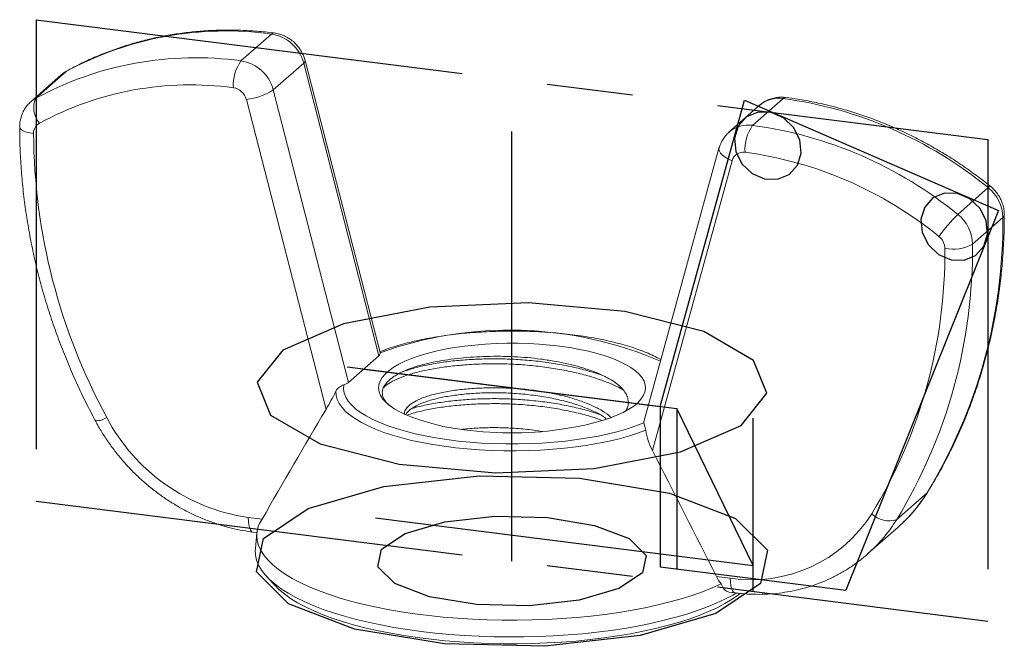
# Model space of a CAD drawing. Header units: millimetres. Extents: x -14.6 to 14.6, y -2.5 to 16.
import ezdxf

# ---------------------------------------------------------------- set-up
doc = ezdxf.new("R2010")
doc.units = ezdxf.units.MM
doc.linetypes.add('CENTERX2', pattern=[20.32, 12.7, -2.54, 2.54, -2.54])

msp = doc.modelspace()

# ---------------------------------------------------------------- linework, layer by layer
at = {"color": 7, "linetype": 'CENTERX2'}
for p, q in [((-14.078, 16.01), (14.078, 12.463)), ((-14.078, 16.01), (-14.078, 1.774)), ((0, 0), (0, 14.236)), ((14.078, 12.463), (14.078, -1.774)), ((-4.875, 5.739), (4.875, 4.511)), ((-4.388, 5.678), (4.388, 4.572)), ((0, 0), (0, 5.125)), ((4.875, 4.511), (4.875, -0.23)), ((7.133, -0.13), (4.875, 4.511)), ((7.133, -0.899), (7.133, 4.226)), ((-14.078, 1.774), (14.078, -1.774)), ((-4.036, 1.277), (7.133, -0.13))]:
    msp.add_line(p, q, dxfattribs=at)
at = {"color": 7, "linetype": 'Continuous', "lineweight": 15}
for p, q in [((-8.02, 14.794), (-7.121, 15.586)), ((-7.063, 13.933), (-6.164, 14.726)), ((-6.164, 14.726), (-3.939, 6.074)), ((-3.901, 6.164), (-6.123, 14.801)), ((-13.339, 14.377), (-14.237, 13.585)), ((-14.091, 13.688), (-13.192, 14.481)), ((-4.837, 5.282), (-7.063, 13.933)), ((-7.861, 13.652), (-5.503, 4.485)), ((7.319, 13.475), (6.42, 12.682)), ((7.121, 12.886), (8.02, 13.679)), ((6.125, 12.208), (3.901, 4.122)), ((6.514, 11.841), (4.155, 3.268)), ((13.192, 10.251), (14.091, 11.043)), ((13.629, 9.368), (14.527, 10.16)), ((-4.837, 5.282), (-3.939, 6.074)), ((11.384, 1.229), (12.283, 2.021)), ((-7.396, 1.236), (-7.806, 1.288)), ((10.524, 0.209), (11.423, 1.002)), ((11.423, 1.002), (11.435, 1.013)), ((-7.661, 0.855), (-7.551, 0.841)), ((-7.55, 0.847), (-7.595, 0.366)), ((-7.256, -0.464), (-7.012, -0.726)), ((6.048, -0.458), (6.459, -0.51)), ((6.428, -0.92), (6.604, -0.942))]:
    msp.add_line(p, q, dxfattribs=at)
at = {"color": 8, "linetype": 'Continuous', "lineweight": 15}
for p, q in [((-13.168, 14.498), (-13.192, 14.481)), ((12.309, 2.052), (12.283, 2.021))]:
    msp.add_line(p, q, dxfattribs=at)
at = {"color": 7, "linetype": 'Continuous'}
for p, q in [((4.388, 4.572), (6.879, 13.628)), ((6.879, 13.628), (14.395, 10.365)), ((14.395, 10.365), (9.877, -0.86)), ((4.388, 4.572), (4.388, -0.168)), ((4.388, -0.168), (7.133, -0.514)), ((7.133, -0.514), (9.877, -0.86))]:
    msp.add_line(p, q, dxfattribs=at)
at = {"color": 8, "linetype": 'Continuous', "lineweight": 15, "flags": 128}
for points in [[(-7.041, 15.618), (-7.077, 15.614), (-7.121, 15.586)], [(-6.123, 14.801), (-6.122, 14.795), (-6.131, 14.763), (-6.164, 14.726)], [(-13.339, 14.377), (-13.288, 14.418), (-13.192, 14.481)], [(8.099, 13.71), (8.063, 13.706), (8.02, 13.679)], [(-14.091, 13.688), (-14.187, 13.626), (-14.239, 13.583)], [(-14.568, 12.84), (-14.568, 12.834), (-14.552, 12.793), (-14.512, 12.753), (-14.45, 12.717), (-14.368, 12.686), (-14.269, 12.661), (-14.158, 12.642)], [(6.125, 12.208), (6.122, 12.174), (6.136, 12.119), (6.173, 12.06), (6.232, 12.001), (6.311, 11.944), (6.406, 11.89), (6.514, 11.841)], [(14.157, 11.083), (14.151, 11.084), (14.128, 11.073), (14.091, 11.043)], [(14.568, 10.235), (14.56, 10.201), (14.527, 10.16)], [(-7.661, 0.855), (-7.668, 0.857), (-7.707, 0.878), (-7.741, 0.922), (-7.769, 0.988), (-7.789, 1.074), (-7.802, 1.175), (-7.806, 1.288)], [(6.604, -0.942), (6.597, -0.941), (6.558, -0.92), (6.524, -0.875), (6.496, -0.809), (6.476, -0.724), (6.463, -0.623), (6.459, -0.51)]]:
    msp.add_lwpolyline(points, dxfattribs=at)
at = {"color": 7, "linetype": 'CENTERX2', "flags": 128}
for points in [[(8.518, 12.457), (8.335, 12.823), (8.035, 13.107), (7.665, 13.266), (7.281, 13.276), (6.94, 13.134), (6.696, 12.863), (6.584, 12.504), (6.623, 12.112), (6.806, 11.745), (7.105, 11.461), (7.475, 11.302), (7.86, 11.293), (8.2, 11.434), (8.445, 11.705), (8.556, 12.064), (8.518, 12.457)], [(14.035, 10.062), (13.852, 10.428), (13.552, 10.712), (13.182, 10.871), (12.798, 10.88), (12.457, 10.739), (12.213, 10.468), (12.101, 10.109), (12.14, 9.716), (12.323, 9.35), (12.622, 9.066), (12.992, 8.907), (13.377, 8.898), (13.717, 9.039), (13.962, 9.31), (14.073, 9.669), (14.035, 10.062)]]:
    msp.add_lwpolyline(points, dxfattribs=at)
at = {"color": 7, "linetype": 'Continuous', "flags": 128}
for points in [[(-7.538, 5.288), (-7.151, 4.314), (-5.675, 3.463), (-3.336, 2.866), (-0.488, 2.612), (2.434, 2.741), (4.985, 3.233), (6.777, 4.013), (7.538, 4.962), (7.151, 5.936), (5.675, 6.787), (3.336, 7.384), (0.488, 7.638), (-2.434, 7.509), (-4.985, 7.017), (-6.777, 6.237), (-7.538, 5.288)], [(6.033, -1.554), (3.789, -2.206), (0.968, -2.521), (-2, -2.453), (-4.663, -2.011), (-6.617, -1.263), (-7.563, -0.323), (-7.358, 0.667), (-6.033, 1.554), (-3.789, 2.206), (-0.968, 2.521), (2, 2.453), (4.663, 2.011), (6.617, 1.263), (7.563, 0.323), (7.358, -0.667), (6.033, -1.554)], [(3.165, -0.815), (1.988, -1.157), (0.508, -1.323), (-1.049, -1.287), (-2.446, -1.055), (-3.471, -0.663), (-3.968, -0.169), (-3.86, 0.35), (-3.165, 0.815), (-1.988, 1.157), (-0.508, 1.323), (1.049, 1.287), (2.446, 1.055), (3.471, 0.663), (3.968, 0.169), (3.86, -0.35), (3.165, -0.815)]]:
    msp.add_lwpolyline(points, dxfattribs=at)
at = {"color": 7, "linetype": 'Continuous', "lineweight": 15, "flags": 128}
for points in [[(-2.434, 4.088), (-2.678, 4.158), (-2.905, 4.233), (-3.113, 4.315), (-3.3, 4.402), (-3.465, 4.494), (-3.607, 4.589), (-3.726, 4.689), (-3.82, 4.791), (-3.889, 4.896), (-3.932, 5.002), (-3.949, 5.109), (-3.94, 5.216), (-3.905, 5.322), (-3.844, 5.427), (-3.758, 5.53), (-3.647, 5.63), (-3.512, 5.727), (-3.353, 5.82), (-3.173, 5.909), (-2.971, 5.992), (-2.75, 6.07), (-2.511, 6.141), (-2.255, 6.206), (-1.984, 6.263), (-1.701, 6.313), (-1.406, 6.355), (-1.101, 6.389), (-0.79, 6.415), (-0.473, 6.432), (-0.153, 6.441), (0.168, 6.44), (0.488, 6.431), (0.805, 6.414), (1.116, 6.388), (1.42, 6.353), (1.715, 6.311), (1.998, 6.261), (2.268, 6.203), (2.523, 6.138), (2.761, 6.066), (2.981, 5.988), (3.182, 5.905), (3.361, 5.816), (3.519, 5.723), (3.653, 5.626), (3.762, 5.525), (3.848, 5.422), (3.907, 5.317), (3.941, 5.21), (3.949, 5.103), (3.93, 4.997), (3.886, 4.891), (3.816, 4.786), (3.721, 4.684), (3.601, 4.585), (3.458, 4.489), (3.291, 4.398), (3.103, 4.311), (2.895, 4.23), (2.667, 4.154), (2.421, 4.085), (2.16, 4.023), (1.885, 3.968), (1.596, 3.921)], [(3.961, 3.867), (3.714, 3.778), (3.45, 3.694), (3.168, 3.617), (2.871, 3.547), (2.56, 3.483), (2.236, 3.427), (1.901, 3.379), (1.557, 3.339), (1.206, 3.306), (0.848, 3.282), (0.487, 3.267), (0.123, 3.26), (-0.242, 3.261), (-0.605, 3.271), (-0.966, 3.289), (-1.322, 3.316), (-1.671, 3.351), (-2.012, 3.394), (-2.343, 3.445), (-2.663, 3.503), (-2.97, 3.569), (-3.262, 3.642), (-3.538, 3.721), (-3.797, 3.806), (-4.038, 3.898), (-4.258, 3.995), (-4.458, 4.096), (-4.636, 4.203), (-4.791, 4.313), (-4.923, 4.426), (-5.03, 4.542), (-5.113, 4.66), (-5.171, 4.78), (-5.204, 4.901), (-5.211, 5.023)], [(-4.981, 5.208), (-4.986, 5.089), (-4.965, 4.969), (-4.918, 4.851), (-4.846, 4.733), (-4.749, 4.618), (-4.628, 4.506), (-4.482, 4.396), (-4.313, 4.291), (-4.122, 4.19), (-3.91, 4.093), (-3.677, 4.002), (-3.425, 3.917), (-3.156, 3.838), (-2.87, 3.766), (-2.569, 3.7), (-2.255, 3.643), (-1.93, 3.592), (-1.594, 3.55), (-1.25, 3.516), (-0.9, 3.49), (-0.545, 3.473), (-0.187, 3.464), (0.172, 3.464), (0.53, 3.472), (0.885, 3.489), (1.235, 3.515), (1.58, 3.548), (1.916, 3.59), (2.242, 3.64), (2.556, 3.698), (2.858, 3.763), (3.144, 3.835), (3.414, 3.914), (3.667, 3.999), (3.9, 4.089)], [(3.9, 4.089), (3.901, 4.119), (3.901, 4.122)], [(-7.506, 1.05), (-7.543, 0.903), (-7.554, 0.755), (-7.538, 0.607), (-7.497, 0.46), (-7.429, 0.314), (-7.336, 0.169), (-7.218, 0.027), (-7.075, -0.113), (-6.908, -0.25), (-6.716, -0.383), (-6.502, -0.513), (-6.265, -0.638), (-6.007, -0.758), (-5.727, -0.873), (-5.428, -0.982), (-5.111, -1.085), (-4.775, -1.182), (-4.424, -1.272), (-4.057, -1.355), (-3.676, -1.431), (-3.282, -1.499), (-2.877, -1.559), (-2.462, -1.612), (-2.039, -1.656), (-1.608, -1.691), (-1.172, -1.719), (-0.732, -1.737), (-0.29, -1.747), (0.154, -1.749), (0.597, -1.741), (1.038, -1.725), (1.475, -1.701), (1.908, -1.668), (2.333, -1.626), (2.751, -1.576), (3.159, -1.518), (3.556, -1.453), (3.942, -1.379), (4.313, -1.298), (4.67, -1.21), (5.01, -1.116), (5.333, -1.014), (5.638, -0.907), (5.923, -0.794), (6.188, -0.675)], [(-7.595, 0.366), (-7.598, 0.318), (-7.59, 0.171), (-7.557, 0.024), (-7.499, -0.122), (-7.415, -0.267), (-7.305, -0.409), (-7.172, -0.55), (-7.013, -0.687), (-6.832, -0.822), (-6.627, -0.952), (-6.399, -1.078), (-6.15, -1.2), (-5.88, -1.317), (-5.591, -1.428), (-5.282, -1.534), (-4.955, -1.633), (-4.612, -1.726), (-4.253, -1.812), (-3.88, -1.891), (-3.493, -1.962), (-3.095, -2.026), (-2.686, -2.082), (-2.269, -2.13), (-1.843, -2.17), (-1.411, -2.202), (-0.975, -2.225), (-0.535, -2.239), (-0.093, -2.245), (0.348, -2.243), (0.789, -2.232), (1.227, -2.212), (1.661, -2.184), (2.09, -2.148), (2.511, -2.103), (2.924, -2.051), (3.326, -1.99), (3.718, -1.922), (4.097, -1.846), (4.462, -1.763), (4.812, -1.673), (5.146, -1.576), (5.462, -1.473), (5.76, -1.365), (6.039, -1.25), (6.296, -1.131), (6.533, -1.006), (6.637, -0.946)], [(6.756, -0.959), (6.703, -0.999), (6.513, -1.13), (6.301, -1.257), (6.067, -1.379), (5.811, -1.496), (5.535, -1.608), (5.239, -1.715), (4.925, -1.815), (4.594, -1.909), (4.247, -1.997), (3.884, -2.077), (3.508, -2.15), (3.12, -2.216), (2.721, -2.273), (2.312, -2.323), (1.895, -2.365), (1.471, -2.398), (1.043, -2.423), (0.61, -2.439), (0.176, -2.447), (-0.26, -2.446), (-0.694, -2.437), (-1.126, -2.419), (-1.553, -2.392), (-1.976, -2.357), (-2.391, -2.314), (-2.798, -2.263), (-3.196, -2.204), (-3.582, -2.137), (-3.955, -2.062), (-4.315, -1.98), (-4.659, -1.892), (-4.987, -1.796), (-5.298, -1.695), (-5.59, -1.587), (-5.862, -1.474), (-6.113, -1.356), (-6.344, -1.233), (-6.552, -1.105), (-6.736, -0.974), (-6.898, -0.839), (-7.012, -0.726)]]:
    msp.add_lwpolyline(points, dxfattribs=at)
at = {"color": 7, "linetype": 'Continuous', "lineweight": 15}
for centre, radius, start, end in [((-8.466, 5.752), 9.926, 82.2127, 118.4348), ((-7.291, 14.435), 1.163, 14.4541, 81.6106), ((-9.364, 4.96), 9.926, 82.2127, 118.4348), ((-6.996, 14.075), 1.251, 144.9309, 183.5931), ((-8.189, 13.643), 1.163, 14.4541, 81.6106), ((-9.515, 4.701), 9.382, 82.2127, 118.4348), ((-8.312, 13.536), 0.465, 14.4541, 81.6106), ((-8.064, 15.506), 1.865, 276.2494, 302.4933), ((-13.469, 13.403), 0.684, 155.3557, 221.2826), ((6.395, 1.628), 12.16, 50.741, 82.3242), ((-13.811, 12.65), 0.347, 119.7294, 181.3293), ((8.145, 12.168), 1.251, 144.9309, 183.5931), ((5.497, 0.835), 12.16, 50.741, 82.3242), ((3.676, 12.764), 17.834, 180.3925, 208.5247), ((6.844, 11.751), 0.342, 81.1765, 164.6619), ((5.361, 0.698), 11.494, 50.741, 82.3242), ((13.376, 10.14), 1.151, 1.0005, 51.6392), ((16.731, 6.667), 5.037, 134.6435, 144.4185), ((12.477, 9.348), 1.151, 1.0005, 51.6392), ((-0.893, 10.034), 15.421, 328.6954, 0.4708), ((-1.768, 9.235), 15.398, 328.6711, 0.4951), ((12.349, 9.237), 0.461, 1.0005, 51.6392), ((13.044, 10.474), 1.251, 259.2261, 297.8883), ((-2.061, 9.123), 14.871, 328.6954, 0.4708), ((-3.992, 6.149), 0.0921, 305.2003, 7.1563), ((-5.097, 5.611), 0.419, 286.0628, 308.2122), ((-6.999, 6.871), 5.641, 207.707, 261.7668), ((0.007, 15.072), 11.282, 259.8298, 275.3195), ((7.088, 3.659), 4.216, 261.411, 327.5292), ((11.152, 1.919), 0.728, 225.9215, 288.6326)]:
    msp.add_arc(centre, radius, start, end, dxfattribs=at)
at = {"color": 8, "linetype": 'Continuous', "lineweight": 15}
for centre, radius, start, end in [((7.893, 12.808), 0.88, 81.763, 130.7398), ((6.996, 12.011), 0.885, 81.8906, 130.2185), ((-0.069, -4.472), 11.302, 66.7418, 109.8124), ((-12.323, 4.731), 0.585, 269.4652, 304.3219), ((8.409, 4.416), 4.555, 311.651, 328.2809), ((7.51, 3.623), 4.554, 311.3511, 328.2814)]:
    msp.add_arc(centre, radius, start, end, dxfattribs=at)
at = {"color": 7, "linetype": 'Continuous', "lineweight": 15}
for points, knots in [([(-7.041, 15.618), (-7.129, 15.628), (-7.378, 15.658), (-7.788, 15.689), (-8.271, 15.706), (-8.752, 15.701), (-9.23, 15.674), (-9.704, 15.624), (-10.173, 15.554), (-10.635, 15.461), (-11.09, 15.347), (-11.538, 15.212), (-11.976, 15.056), (-12.405, 14.88), (-12.803, 14.694), (-13.053, 14.559), (-13.167, 14.498)], [0, 0, 0, 0, 0.040416, 0.115305, 0.190178, 0.265019, 0.339826, 0.414596, 0.489329, 0.564023, 0.638679, 0.713295, 0.787873, 0.862414, 0.936921, 1, 1, 1, 1]), ([(-6.123, 14.801), (-6.134, 14.84), (-6.16, 14.929), (-6.222, 15.059), (-6.307, 15.191), (-6.41, 15.31), (-6.53, 15.413), (-6.664, 15.499), (-6.808, 15.565), (-6.936, 15.602), (-7.015, 15.614), (-7.041, 15.618)], [0, 0, 0, 0, 0.093274, 0.211927, 0.331319, 0.451562, 0.572529, 0.693996, 0.815732, 0.937444, 1, 1, 1, 1]), ([(-13.167, 14.498), (-13.206, 14.476), (-13.266, 14.44), (-13.317, 14.393), (-13.336, 14.376)], [0, 0, 0, 0, 0.6358879, 1, 1, 1, 1]), ([(8.099, 13.71), (8.057, 13.714), (7.964, 13.722), (7.819, 13.711), (7.668, 13.676), (7.527, 13.619), (7.41, 13.551), (7.347, 13.496), (7.322, 13.474)], [0, 0, 0, 0, 0.1496507, 0.3344777, 0.5182412, 0.7002772, 0.8805927, 1, 1, 1, 1]), ([(14.157, 11.083), (14.085, 11.14), (13.879, 11.304), (13.529, 11.562), (13.106, 11.85), (12.672, 12.12), (12.228, 12.372), (11.777, 12.604), (11.318, 12.817), (10.852, 13.01), (10.381, 13.182), (9.905, 13.334), (9.426, 13.465), (8.943, 13.574), (8.501, 13.656), (8.219, 13.694), (8.099, 13.71)], [0, 0, 0, 0, 0.040443, 0.115792, 0.191146, 0.266495, 0.341839, 0.417176, 0.492504, 0.567822, 0.643127, 0.718418, 0.793693, 0.868948, 0.944182, 1, 1, 1, 1]), ([(-14.238, 13.581), (-14.255, 13.566), (-14.311, 13.519), (-14.387, 13.423), (-14.464, 13.297), (-14.521, 13.16), (-14.557, 13.017), (-14.568, 12.909), (-14.568, 12.851), (-14.568, 12.84)], [0, 0, 0, 0, 0.0824973, 0.2601952, 0.4370954, 0.6137045, 0.7905375, 0.9632055, 1, 1, 1, 1]), ([(-14.568, 12.84), (-14.568, 12.733), (-14.566, 12.423), (-14.546, 11.911), (-14.503, 11.303), (-14.438, 10.694), (-14.351, 10.086), (-14.243, 9.478), (-14.115, 8.872), (-13.965, 8.269), (-13.794, 7.669), (-13.603, 7.073), (-13.392, 6.481), (-13.161, 5.896), (-12.91, 5.316), (-12.644, 4.754), (-12.446, 4.366), (-12.34, 4.168), (-12.329, 4.146)], [0, 0, 0, 0, 0.03661, 0.105054, 0.173507, 0.241974, 0.310452, 0.378941, 0.44744, 0.515948, 0.584465, 0.652989, 0.72152, 0.790057, 0.8586, 0.927147, 0.9921, 1, 1, 1, 1]), ([(6.427, 12.685), (6.413, 12.673), (6.36, 12.631), (6.285, 12.54), (6.205, 12.416), (6.154, 12.303), (6.133, 12.232), (6.125, 12.208)], [0, 0, 0, 0, 0.095474, 0.354719, 0.612716, 0.870166, 1, 1, 1, 1]), ([(14.568, 10.235), (14.567, 10.277), (14.564, 10.369), (14.535, 10.51), (14.486, 10.655), (14.415, 10.794), (14.324, 10.922), (14.236, 11.017), (14.176, 11.067), (14.157, 11.083)], [0, 0, 0, 0, 0.128242, 0.284825, 0.4424, 0.601284, 0.761401, 0.922614, 1, 1, 1, 1]), ([(12.309, 2.052), (12.362, 2.139), (12.515, 2.389), (12.752, 2.812), (13.015, 3.323), (13.257, 3.846), (13.48, 4.379), (13.683, 4.923), (13.866, 5.476), (14.028, 6.038), (14.169, 6.608), (14.289, 7.185), (14.389, 7.769), (14.466, 8.358), (14.523, 8.953), (14.557, 9.541), (14.568, 9.97), (14.568, 10.198), (14.568, 10.235)], [0, 0, 0, 0, 0.03661, 0.104663, 0.172727, 0.240807, 0.308904, 0.377017, 0.445149, 0.513299, 0.581467, 0.649654, 0.717858, 0.786081, 0.85432, 0.922577, 0.987283, 1, 1, 1, 1]), ([(4.406, 5.958), (4.352, 5.988), (4.234, 6.052), (4.028, 6.145), (3.796, 6.237), (3.548, 6.323), (3.286, 6.402), (3.009, 6.474), (2.721, 6.54), (2.421, 6.599), (2.11, 6.65), (1.791, 6.694), (1.464, 6.731), (1.131, 6.761), (0.794, 6.782), (0.453, 6.796), (0.11, 6.803), (-0.234, 6.801), (-0.576, 6.792), (-0.916, 6.775), (-1.252, 6.751), (-1.583, 6.719), (-1.906, 6.679), (-2.222, 6.633), (-2.528, 6.579), (-2.824, 6.518), (-3.107, 6.45), (-3.378, 6.376), (-3.634, 6.294), (-3.809, 6.233), (-3.896, 6.197), (-3.908, 6.192)], [0, 0, 0, 0, 0.030648, 0.067159, 0.103489, 0.139646, 0.175652, 0.211531, 0.247306, 0.282996, 0.318618, 0.354185, 0.389709, 0.425199, 0.460664, 0.496112, 0.531549, 0.566981, 0.602415, 0.637854, 0.673305, 0.708774, 0.74427, 0.779799, 0.815372, 0.850999, 0.886695, 0.922473, 0.958355, 0.994362, 1, 1, 1, 1]), ([(3.372, 4.448), (3.383, 4.465), (3.421, 4.529), (3.444, 4.642), (3.44, 4.783), (3.39, 4.926), (3.298, 5.066), (3.163, 5.202), (2.988, 5.331), (2.775, 5.452), (2.527, 5.564), (2.249, 5.668), (1.939, 5.762), (1.6, 5.846), (1.236, 5.918), (0.854, 5.975), (0.459, 6.018), (0.056, 6.046), (-0.348, 6.058), (-0.75, 6.053), (-1.144, 6.035), (-1.529, 6.004), (-1.9, 5.958), (-2.254, 5.898), (-2.581, 5.826), (-2.878, 5.741), (-3.141, 5.646), (-3.365, 5.541), (-3.518, 5.445), (-3.616, 5.368), (-3.704, 5.287), (-3.785, 5.183), (-3.828, 5.077), (-3.839, 4.992), (-3.835, 4.905), (-3.799, 4.798), (-3.721, 4.692), (-3.66, 4.628), (-3.633, 4.606), (-3.631, 4.605)], [0, 0, 0, 0, 0.0109232, 0.0398628, 0.068482, 0.0971011, 0.127191, 0.1558101, 0.1844292, 0.2145191, 0.2431359, 0.2717519, 0.3017354, 0.3313862, 0.361037, 0.3922052, 0.4219151, 0.4516251, 0.4828618, 0.5125713, 0.542278, 0.5734318, 0.6040106, 0.6345894, 0.6667159, 0.6975168, 0.7283176, 0.7607013, 0.7915022, 0.8070257, 0.822311, 0.8546351, 0.8861449, 0.9020246, 0.9176665, 0.9507552, 0.9826469, 0.9987222, 1, 1, 1, 1]), ([(3.296, 5.058), (3.231, 5.094), (3.071, 5.185), (2.753, 5.315), (2.354, 5.451), (1.905, 5.57), (1.418, 5.67), (0.907, 5.748), (0.384, 5.802), (-0.137, 5.832), (-0.648, 5.837), (-1.148, 5.821), (-1.637, 5.785), (-2.105, 5.728), (-2.541, 5.651), (-2.931, 5.555), (-3.267, 5.444), (-3.538, 5.32), (-3.715, 5.215), (-3.78, 5.151), (-3.797, 5.133)], [0, 0, 0, 0, 0.038522, 0.095508, 0.153988, 0.21351, 0.273567, 0.333624, 0.393146, 0.451627, 0.508612, 0.565598, 0.624079, 0.683601, 0.743658, 0.803714, 0.863236, 0.921717, 0.978703, 1, 1, 1, 1]), ([(2.767, 5.452), (2.761, 5.454), (2.638, 5.507), (2.35, 5.597), (1.906, 5.718), (1.418, 5.818), (0.907, 5.896), (0.384, 5.949), (-0.137, 5.979), (-0.648, 5.984), (-1.148, 5.968), (-1.637, 5.932), (-2.106, 5.875), (-2.54, 5.798), (-2.927, 5.705), (-3.138, 5.63), (-3.24, 5.594)], [0, 0, 0, 0, 0.003645, 0.07988, 0.157472, 0.235761, 0.314051, 0.391643, 0.467878, 0.542164, 0.61645, 0.692685, 0.770278, 0.848567, 0.926856, 1, 1, 1, 1]), ([(-5.503, 4.485), (-5.455, 4.565), (-5.406, 4.653), (-5.307, 4.834), (-5.259, 4.927), (-5.211, 5.023)], [0, 0, 0, 0, 0.5, 0.5, 1, 1, 1, 1]), ([(-4.981, 5.208), (-5.02, 5.195), (-5.064, 5.175), (-5.147, 5.114), (-5.186, 5.073), (-5.211, 5.023)], [0, 0, 0, 0, 0.5, 0.5, 1, 1, 1, 1]), ([(2.927, 4.245), (2.918, 4.255), (2.854, 4.327), (2.668, 4.449), (2.371, 4.605), (2.01, 4.746), (1.594, 4.872), (1.132, 4.976), (0.641, 5.054), (0.14, 5.105), (-0.354, 5.127), (-0.838, 5.123), (-1.307, 5.096), (-1.753, 5.046), (-2.157, 4.973), (-2.505, 4.88), (-2.785, 4.771), (-2.988, 4.653), (-3.118, 4.531), (-3.184, 4.427), (-3.181, 4.362), (-3.18, 4.339)], [0, 0, 0, 0, 0.009108, 0.066069, 0.121427, 0.177836, 0.235687, 0.294286, 0.352886, 0.410737, 0.467146, 0.522504, 0.579465, 0.637646, 0.69633, 0.754762, 0.812205, 0.867996, 0.918392, 0.97019, 1, 1, 1, 1]), ([(2.799, 4.199), (2.755, 4.234), (2.635, 4.325), (2.368, 4.457), (2.011, 4.599), (1.594, 4.724), (1.132, 4.829), (0.641, 4.907), (0.14, 4.958), (-0.354, 4.98), (-0.838, 4.976), (-1.307, 4.949), (-1.752, 4.899), (-2.157, 4.826), (-2.505, 4.733), (-2.786, 4.624), (-2.99, 4.502), (-3.108, 4.403), (-3.132, 4.346), (-3.138, 4.332)], [0, 0, 0, 0, 0.036625, 0.097616, 0.159766, 0.223505, 0.288069, 0.352632, 0.416371, 0.478521, 0.539512, 0.60227, 0.666373, 0.73103, 0.795408, 0.858697, 0.920166, 0.981635, 1, 1, 1, 1]), ([(2.6, 4.331), (2.518, 4.36), (2.302, 4.435), (1.904, 4.539), (1.419, 4.639), (0.907, 4.717), (0.384, 4.771), (-0.137, 4.8), (-0.648, 4.806), (-1.148, 4.79), (-1.636, 4.754), (-2.106, 4.697), (-2.538, 4.619), (-2.831, 4.553), (-2.961, 4.509), (-2.979, 4.502)], [0, 0, 0, 0, 0.052555, 0.13806, 0.224333, 0.310606, 0.396111, 0.48012, 0.561982, 0.643843, 0.727853, 0.813357, 0.89963, 0.985903, 1, 1, 1, 1]), ([(2.669, 4.16), (2.565, 4.197), (2.327, 4.281), (1.904, 4.391), (1.419, 4.492), (0.907, 4.57), (0.384, 4.624), (-0.137, 4.653), (-0.648, 4.658), (-1.148, 4.642), (-1.637, 4.606), (-2.106, 4.55), (-2.539, 4.472), (-2.874, 4.393), (-3.041, 4.335), (-3.098, 4.316)], [0, 0, 0, 0, 0.0642101, 0.1460352, 0.2285954, 0.3111555, 0.3929807, 0.4733745, 0.5517132, 0.6300518, 0.7104457, 0.7922709, 0.874831, 0.9573912, 1, 1, 1, 1]), ([(-12.329, 4.146), (-12.297, 4.088), (-12.206, 3.923), (-12.043, 3.659), (-11.835, 3.359), (-11.609, 3.071), (-11.367, 2.796), (-11.111, 2.535), (-10.84, 2.289), (-10.556, 2.06), (-10.261, 1.847), (-9.954, 1.652), (-9.639, 1.476), (-9.315, 1.319), (-8.984, 1.183), (-8.647, 1.066), (-8.306, 0.972), (-7.977, 0.9), (-7.762, 0.87), (-7.661, 0.855)], [0, 0, 0, 0, 0.033412, 0.094306, 0.155214, 0.216136, 0.277069, 0.33801, 0.398954, 0.4599, 0.520845, 0.581783, 0.642712, 0.703627, 0.764521, 0.82539, 0.886226, 0.947021, 1, 1, 1, 1]), ([(3.961, 3.867), (3.953, 3.922), (3.938, 3.97), (3.913, 4.045), (3.904, 4.071), (3.9, 4.089)], [0, 0, 0, 0, 0.5, 0.5, 1, 1, 1, 1]), ([(0.902, 3.829), (0.814, 3.844), (0.565, 3.886), (0.14, 3.926), (-0.355, 3.949), (-0.837, 3.944), (-1.223, 3.925), (-1.434, 3.9), (-1.5, 3.892)], [0, 0, 0, 0, 0.111562, 0.314777, 0.512927, 0.707384, 0.907473, 1, 1, 1, 1]), ([(3.961, 3.867), (3.977, 3.764), (4.002, 3.662), (4.066, 3.461), (4.107, 3.361), (4.155, 3.268)], [0, 0, 0, 0, 0.5, 0.5, 1, 1, 1, 1]), ([(11.435, 1.014), (11.509, 1.081), (11.663, 1.222), (11.878, 1.457), (12.079, 1.708), (12.219, 1.91), (12.292, 2.025), (12.309, 2.052)], [0, 0, 0, 0, 0.220867, 0.461196, 0.701546, 0.929636, 1, 1, 1, 1]), ([(6.604, -0.942), (6.668, -0.949), (6.846, -0.97), (7.14, -0.986), (7.483, -0.985), (7.823, -0.961), (8.158, -0.915), (8.488, -0.847), (8.81, -0.758), (9.123, -0.648), (9.427, -0.517), (9.719, -0.366), (10, -0.196), (10.266, -0.005), (10.439, 0.129), (10.518, 0.204), (10.519, 0.205)], [0, 0, 0, 0, 0.04441, 0.124512, 0.204563, 0.284518, 0.364368, 0.44411, 0.52374, 0.60326, 0.682675, 0.761994, 0.841229, 0.920395, 0.999512, 1, 1, 1, 1]), ([(6.428, -0.918), (6.392, -0.907), (6.317, -0.886), (6.235, -0.787), (6.2, -0.703), (6.188, -0.675)], [0, 0, 0, 0, 0.381487, 0.791954, 1, 1, 1, 1])]:
    msp.add_open_spline(points, degree=3, knots=knots, dxfattribs=at)
for points in [[(-7.396, 1.236), (-6.771, 2.323), (-6.143, 3.407), (-5.503, 4.485)], [(-1.985, 3.968), (-2.144, 4.004), (-2.294, 4.045), (-2.434, 4.088)], [(1.596, 3.921), (1.423, 3.889), (1.241, 3.862), (1.053, 3.839)], [(4.155, 3.268), (4.795, 2.029), (5.423, 0.787), (6.048, -0.458)], [(-7.506, 1.05), (-7.473, 1.104), (-7.436, 1.166), (-7.396, 1.236)], [(6.048, -0.458), (6.088, -0.538), (6.135, -0.61), (6.188, -0.675)]]:
    msp.add_open_spline(points, degree=3, dxfattribs=at)

doc.saveas('drawing.dxf')
